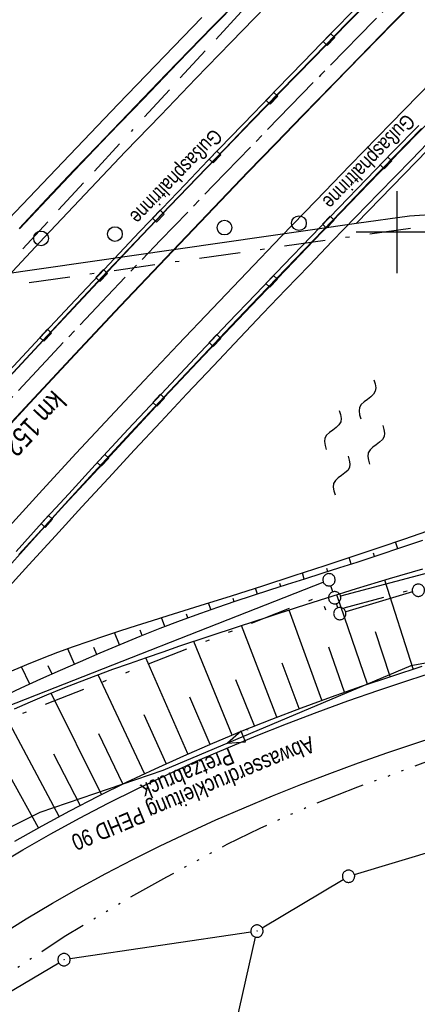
# Model space of a CAD drawing. Extents: x 510526 to 513920, y 467229 to 478797.
# Tile 193 of 256: x 511154 to 511202, y 472806 to 472926. Entities that reach past the tile are written whole.
import ezdxf
from ezdxf.enums import TextEntityAlignment as Align

# ---------------------------------------------------------------- set-up
doc = ezdxf.new("R2010")
doc.units = 0
doc.header["$LTSCALE"] = 10
doc.header["$MEASUREMENT"] = 0
for name, pattern in [('ACAD_ISO14W100', [25.5, 12, -3, 0.5, -3, 0.5, -3, 0.5, -3]), ('ACAD_ISO16W100', [73, 15, -6.5, 15, -6.5, 15, -7, 1, -7]), ('ACHSE', [5.5, 4, -0.5, 0.5, -0.5]), ('LT00', [0]), ('LT08', [0.42, 0.2, -0.1, 0.02, -0.1]), ('LT09', [0.54, 0.2, -0.1, 0.02, -0.1, 0.02, -0.1])]:
    doc.linetypes.add(name, pattern=pattern)
doc.layers.get('0').update_dxf_attribs({"linetype": 'LT00'})
for name, color, linetype in [('--WASSER_NUTZUNG', 180, 'Continuous'), ('-AX-020', 250, 'ACHSE'), ('-ST-20-5', 250, 'LT00'), ('ABWASSERLTG', 24, 'LT00'), ('ABWASSERLTG_FLIEßPF', 26, 'Continuous'), ('ABWASSERLTG_TEXT', 26, 'Continuous'), ('BAB-KABEL', 220, 'ACAD_ISO16W100'), ('DFK_AB_L', 21, 'LT00'), ('DFK_AB_P', 7, 'LT00'), ('DFK_GZPKT', 250, 'LT00'), ('DFK_KATASTER', 250, 'LT00'), ('DFK_TOPO-SYM', 252, 'LT00'), ('GEMARKUNGSGRENZE', 3, 'LT09'), ('GEMEINDEGRENZE', 3, 'LT08'), ('RINNE_TEXT', 11, 'Continuous'), ('TELEKOM', 210, 'ACAD_ISO14W100'), ('V93_AFBR_BAB', 250, 'LT00'), ('V93_BOESCH', 250, 'LT00'), ('V93_BOSCHUNG', 250, 'LT00'), ('V93_BR_KAPPE', 30, 'LT00'), ('V93_BRUECK', 30, 'LT00'), ('V93_LD_MARK', 250, 'LT00'), ('V93_RASTER', 250, 'LT00'), ('V93_RINNE', 182, 'LT00'), ('V93_SINKK', 182, 'LT00')]:
    doc.layers.add(name, color=color, linetype=linetype)
doc.styles.add('Arial', font='ARIAL.TTF')
doc.styles.add('Arial Fett', font='txt', dxfattribs={"width": 0.8})
doc.styles.add('Versorgungsltg', font='ARIAL.TTF', dxfattribs={"width": 0.8, "height": 2})

# ---------------------------------------------------------------- blocks, each defined once
blk = doc.blocks.new('SYMB7301')
at = {"color": 0, "linetype": 'ByBlock'}
for p, q in [((-0.128693, 0), (0, 0.128693)), ((0, -0.128693), (-0.128693, 0)), ((0, 0.128693), (0.128693, 0)), ((0.128693, 0), (0, -0.128693)), ((0.000059, -0.009738), (0.000059, 0.009897)), ((-0.00901, -0.004339), (-0.002225, -0.009749))]:
    blk.add_line(p, q, dxfattribs=at)
for points in [[(-0.002225, 0.009749), (-0.00901, 0.004339), (-0.00901, -0.004339)], [(0.01, 0), (0.006235, 0.007818), (-0.002225, 0.009749)], [(-0.002225, -0.009749), (0.006235, -0.007818), (0.01, 0)]]:
    blk.add_lwpolyline(points, dxfattribs=at)
blk = doc.blocks.new('SYMB7010')
at = {"color": 0, "linetype": 'ByBlock'}
for points in [[(-0.031408, 0.499213), (-0.093728, 0.49134), (-0.15457, 0.475719), (-0.212975, 0.452595), (-0.268021, 0.422333), (-0.31884, 0.385411), (-0.36463, 0.342411), (-0.40467, 0.29401), (-0.438329, 0.240973), (-0.465074, 0.184136), (-0.484486, 0.124395), (-0.496256, 0.062692), (-0.5002, 0)], [(-0.5002, 0), (-0.496256, -0.062692), (-0.484486, -0.124395), (-0.465075, -0.184136), (-0.438329, -0.240973), (-0.404671, -0.29401), (-0.36463, -0.342411), (-0.31884, -0.385411), (-0.268021, -0.422333), (-0.212975, -0.452595), (-0.154571, -0.475719), (-0.093728, -0.49134), (-0.031408, -0.499213), (0.031408, -0.499213)], [(0.5002, 0), (0.496256, 0.062692), (0.484485, 0.124395), (0.465074, 0.184136), (0.438329, 0.240973), (0.40467, 0.29401), (0.36463, 0.342411), (0.31884, 0.385411), (0.268021, 0.422333), (0.212975, 0.452595), (0.15457, 0.475719), (0.093728, 0.49134), (0.031408, 0.499213), (-0.031408, 0.499213)], [(0.031408, -0.499213), (0.093728, -0.491341), (0.15457, -0.475719), (0.212975, -0.452595), (0.268021, -0.422333), (0.31884, -0.385411), (0.36463, -0.342411), (0.404671, -0.294011), (0.438329, -0.240974), (0.465075, -0.184136), (0.484486, -0.124395), (0.496256, -0.062692), (0.500201, 0)]]:
    blk.add_lwpolyline(points, dxfattribs=at)
blk = doc.blocks.new('SYMB0003')
at = {"color": 0, "linetype": 'ByBlock'}
for p, q in [((-0.015712, 0), (0.010166, 0.012015)), ((0, -0.021257), (-0.015712, 0)), ((0.010166, 0.012015), (0, -0.021257))]:
    blk.add_line(p, q, dxfattribs=at)
for points in [[(-0.031395, 0.499013), (-0.093691, 0.491144), (-0.154509, 0.475528), (-0.21289, 0.452414), (-0.267913, 0.422164), (-0.318712, 0.385257), (-0.364484, 0.342274), (-0.404509, 0.293893), (-0.438154, 0.240877), (-0.464888, 0.184062), (-0.484292, 0.124345), (-0.496058, 0.062667), (-0.5, 0)], [(-0.5, 0), (-0.496058, -0.062667), (-0.484292, -0.124345), (-0.464888, -0.184062), (-0.438154, -0.240877), (-0.404509, -0.293893), (-0.364485, -0.342274), (-0.318712, -0.385257), (-0.267914, -0.422164), (-0.21289, -0.452414), (-0.154509, -0.475529), (-0.093691, -0.491144), (-0.031395, -0.499014), (0.031395, -0.499014)], [(0.5, 0), (0.496057, 0.062667), (0.484292, 0.124345), (0.464888, 0.184062), (0.438153, 0.240877), (0.404509, 0.293893), (0.364484, 0.342274), (0.318712, 0.385257), (0.267913, 0.422164), (0.21289, 0.452414), (0.154509, 0.475528), (0.093691, 0.491144), (0.031395, 0.499013), (-0.031395, 0.499013)], [(0.031395, -0.499014), (0.093691, -0.491144), (0.154509, -0.475529), (0.21289, -0.452414), (0.267914, -0.422164), (0.318712, -0.385257), (0.364485, -0.342274), (0.404509, -0.293893), (0.438154, -0.240877), (0.464889, -0.184062), (0.484292, -0.124345), (0.496058, -0.062667), (0.5, 0)]]:
    blk.add_lwpolyline(points, dxfattribs=at)
blk = doc.blocks.new('SYMB7250')
at = {"color": 0, "linetype": 'ByBlock'}
for points in [[(-0.25, 0.28), (-0.208333, 0.308889), (-0.166667, 0.331111), (-0.125, 0.34), (-0.083333, 0.331111), (-0.041667, 0.308889), (0, 0.28)], [(0, 0.28), (0.041667, 0.251111), (0.083333, 0.228889), (0.125, 0.22), (0.166667, 0.228889), (0.208333, 0.251111), (0.25, 0.28)], [(-0.74, 0), (-0.698333, 0.028889), (-0.656667, 0.051111), (-0.615, 0.06), (-0.573333, 0.051111), (-0.531667, 0.028889), (-0.49, 0)], [(-0.49, 0), (-0.448333, -0.028889), (-0.406667, -0.051111), (-0.365, -0.06), (-0.323333, -0.051111), (-0.281667, -0.028889), (-0.24, 0)], [(0.24, 0), (0.281667, 0.028889), (0.323333, 0.051111), (0.365, 0.06), (0.406667, 0.051111), (0.448333, 0.028889), (0.49, 0)], [(0.49, 0), (0.531667, -0.028889), (0.573333, -0.051111), (0.615, -0.06), (0.656667, -0.051111), (0.698333, -0.028889), (0.74, 0)], [(-0.25, -0.28), (-0.208333, -0.251111), (-0.166667, -0.228889), (-0.125, -0.22), (-0.083333, -0.228889), (-0.041667, -0.251111), (0, -0.28)], [(0, -0.28), (0.041667, -0.308889), (0.083333, -0.331111), (0.125, -0.34), (0.166667, -0.331111), (0.208333, -0.308889), (0.25, -0.28)]]:
    blk.add_lwpolyline(points, dxfattribs=at)
blk = doc.blocks.new('SYMB0652')
at = {"color": 0, "linetype": 'ByBlock'}
blk.add_lwpolyline([(-0.15, -0.075), (0.15, -0.075), (0.15, 0.075), (-0.15, 0.075), (-0.15, -0.075)], dxfattribs=at)
blk = doc.blocks.new('ABWASSER-FLIEßPF')
at = {"layer": 'ABWASSERLTG_FLIEßPF'}
for p, q in [((0, 0), (-0.211, 0.07)), ((-0.211, 0.07), (-0.211, -0.07)), ((-0.211, -0.07), (0, 0))]:
    blk.add_line(p, q, dxfattribs=at)

msp = doc.modelspace()

# ---------------------------------------------------------------- linework, layer by layer
at = {"layer": '-AX-020', "ltscale": 0.2, "flags": 128}
msp.add_lwpolyline([(513881.72, 478796.97), (513877.87, 478787.35), (513870.37, 478768.8), (513862.79, 478750.28), (513855.14, 478731.79), (513847.41, 478713.32), (513839.61, 478694.89), (513831.74, 478676.49), (513823.79, 478658.13), (513815.77, 478639.79), (513807.68, 478621.49), (513799.51, 478603.22), (513791.27, 478584.98), (513782.96, 478566.77), (513774.58, 478548.6), (513766.12, 478530.46), (513757.59, 478512.36), (513748.99, 478494.29), (513740.31, 478476.25), (513731.57, 478458.25), (513722.75, 478440.29), (513713.86, 478422.36), (513704.9, 478404.46), (513695.86, 478386.6), (513686.76, 478368.78), (513677.58, 478351), (513668.34, 478333.25), (513659.02, 478315.54), (513649.63, 478297.86), (513640.17, 478280.23), (513630.64, 478262.63), (513621.04, 478245.07), (513611.37, 478227.54), (513601.63, 478210.06), (513591.82, 478192.62), (513586.74, 478183.65), (513576.83, 478166.26), (513566.85, 478148.92), (513556.8, 478131.61), (513546.69, 478114.34), (513536.51, 478097.1), (513526.28, 478079.91), (513515.99, 478062.74), (513505.64, 478045.61), (513495.23, 478028.52), (513484.78, 478011.45), (513474.27, 477994.42), (513463.71, 477977.42), (513453.11, 477960.45), (513442.46, 477943.5), (513431.76, 477926.59), (513421.03, 477909.7), (513410.25, 477892.84), (513399.43, 477876), (513388.58, 477859.18), (513377.69, 477842.39), (513366.77, 477825.62), (513355.82, 477808.87), (513344.83, 477792.14), (513333.82, 477775.43), (513322.78, 477758.74), (513311.72, 477742.06), (513300.63, 477725.4), (513289.52, 477708.75), (513278.39, 477692.12), (513267.24, 477675.5), (513256.08, 477658.89), (513244.9, 477642.29), (513233.71, 477625.7), (513222.5, 477609.12), (513211.29, 477592.54), (513200.07, 477575.97), (513188.84, 477559.41), (513177.6, 477542.84), (513166.37, 477526.28), (513154.8, 477509.24), (513142.5, 477491.11), (513130.2, 477472.99), (513117.9, 477454.86), (513105.61, 477436.73), (513093.33, 477418.59), (513081.06, 477400.44), (513068.81, 477382.28), (513056.57, 477364.12), (513044.34, 477345.94), (513032.14, 477327.75), (513019.96, 477309.55), (513007.8, 477291.33), (512995.67, 477273.09), (512983.57, 477254.83), (512971.49, 477236.55), (512959.45, 477218.25), (512947.45, 477199.93), (512935.48, 477181.58), (512923.55, 477163.21), (512911.66, 477144.81), (512899.82, 477126.38), (512888.03, 477107.93), (512876.28, 477089.44), (512864.58, 477070.92), (512852.94, 477052.36), (512841.35, 477033.77), (512829.82, 477015.15), (512818.35, 476996.49), (512806.94, 476977.79), (512795.6, 476959.05), (512789.64, 476949.14), (512778.41, 476930.34), (512767.24, 476911.5), (512756.13, 476892.61), (512745.1, 476873.69), (512734.14, 476854.72), (512723.25, 476835.72), (512712.42, 476816.68), (512701.67, 476797.59), (512690.98, 476778.47), (512680.37, 476759.31), (512669.82, 476740.11), (512659.35, 476720.87), (512648.95, 476701.6), (512638.61, 476682.28), (512628.35, 476662.93), (512618.16, 476643.54), (512608.04, 476624.11), (512597.99, 476604.65), (512588.01, 476585.15), (512578.1, 476565.61), (512568.26, 476546.04), (512558.5, 476526.43), (512548.8, 476506.79), (512539.18, 476487.11), (512529.63, 476467.4), (512520.15, 476447.65), (512510.75, 476427.87), (512501.42, 476408.05), (512492.16, 476388.2), (512482.97, 476368.31), (512473.85, 476348.4), (512464.81, 476328.44), (512455.84, 476308.46), (512446.94, 476288.44), (512438.12, 476268.39), (512429.37, 476248.31), (512420.69, 476228.2), (512412.09, 476208.05), (512403.56, 476187.88), (512395.11, 476167.67), (512386.72, 476147.43), (512378.42, 476127.17), (512370.18, 476106.87), (512362.02, 476086.54), (512353.94, 476066.18), (512345.92, 476045.79), (512337.99, 476025.38), (512330.13, 476004.93), (512322.34, 475984.46), (512314.63, 475963.96), (512306.99, 475943.43), (512299.43, 475922.87), (512291.94, 475902.28), (512284.53, 475881.67), (512277.19, 475861.03), (512269.93, 475840.36), (512262.74, 475819.67), (512255.63, 475798.95), (512248.6, 475778.21), (512241.64, 475757.44), (512234.76, 475736.64), (512227.95, 475715.82), (512221.22, 475694.97), (512214.57, 475674.11), (512207.99, 475653.21), (512201.49, 475632.29), (512200.13, 475627.89), (512194.28, 475608.79), (512188.5, 475589.67), (512182.78, 475570.54), (512177.14, 475551.38), (512171.56, 475532.2), (512166.05, 475513.01), (512160.62, 475493.79), (512155.26, 475474.55), (512149.97, 475455.29), (512148.09, 475448.36), (512142.91, 475429.07), (512137.8, 475409.77), (512132.78, 475390.44), (512127.83, 475371.09), (512122.96, 475351.72), (512118.16, 475332.33), (512113.45, 475312.92), (512108.81, 475293.5), (512104.25, 475274.06), (512099.76, 475254.59), (512095.36, 475235.11), (512091.03, 475215.62), (512086.78, 475196.1), (512082.61, 475176.57), (512078.52, 475157.02), (512074.51, 475137.46), (512070.57, 475117.88), (512066.72, 475098.28), (512063.24, 475080.25), (512059.53, 475060.62), (512055.9, 475040.98), (512052.34, 475021.33), (512048.86, 475001.67), (512045.44, 474981.99), (512042.08, 474962.3), (512038.79, 474942.6), (512035.56, 474922.89), (512032.39, 474903.18), (512029.27, 474883.45), (512026.2, 474863.71), (512023.18, 474843.97), (512020.21, 474824.22), (512017.28, 474804.47), (512014.39, 474784.7), (512011.54, 474764.94), (512008.73, 474745.16), (512005.95, 474725.39), (512003.2, 474705.61), (512000.47, 474685.82), (511997.78, 474666.03), (511995.1, 474646.24), (511992.44, 474626.45), (511989.8, 474606.65), (511987.17, 474586.85), (511984.55, 474567.05), (511981.94, 474547.25), (511979.34, 474527.45), (511976.74, 474507.69), (511975.13, 474495.38), (511973.48, 474482.82), (511971.82, 474470.25), (511970.17, 474457.69), (511968.51, 474445.13), (511966.84, 474432.57), (511965.15, 474420.02), (511963.46, 474407.46), (511961.75, 474394.91), (511960.03, 474382.35), (511958.28, 474369.81), (511956.52, 474357.26), (511954.73, 474344.72), (511952.92, 474332.18), (511951.08, 474319.64), (511949.21, 474307.11), (511947.31, 474294.58), (511945.38, 474282.06), (511943.41, 474269.55), (511941.4, 474257.04), (511939.35, 474244.53), (511937.27, 474232.04), (511935.14, 474219.55), (511932.96, 474207.07), (511930.74, 474194.59), (511928.46, 474182.13), (511926.14, 474169.68), (511923.76, 474157.23), (511921.32, 474144.8), (511918.83, 474132.38), (511916.28, 474119.97), (511913.66, 474107.57), (511910.98, 474095.19), (511908.24, 474082.82), (511905.43, 474070.46), (511902.54, 474058.13), (511899.59, 474045.81), (511896.56, 474033.5), (511893.47, 474021.26), (511890.29, 474009), (511887.03, 473996.75), (511883.7, 473984.53), (511880.29, 473972.33), (511876.8, 473960.15), (511873.23, 473947.99), (511869.59, 473935.86), (511865.87, 473923.74), (511862.08, 473911.66), (511858.21, 473899.59), (511854.26, 473887.55), (511850.24, 473875.54), (511846.14, 473863.55), (511841.96, 473851.59), (511837.71, 473839.65), (511833.39, 473827.75), (511828.99, 473815.86), (511824.51, 473804.01), (511819.96, 473792.19), (511815.33, 473780.39), (511810.64, 473768.63), (511805.86, 473756.89), (511801.02, 473745.18), (511796.09, 473733.51), (511791.1, 473721.87), (511786.03, 473710.25), (511780.89, 473698.68), (511775.67, 473687.13), (511770.39, 473675.61), (511765.03, 473664.13), (511759.6, 473652.69), (511754.09, 473641.28), (511748.51, 473629.9), (511742.87, 473618.56), (511737.15, 473607.25), (511731.36, 473595.99), (511725.49, 473584.75), (511719.56, 473573.56), (511713.56, 473562.4), (511707.48, 473551.28), (511701.34, 473540.2), (511695.13, 473529.16), (511688.84, 473518.16), (511682.49, 473507.2), (511676.07, 473496.28), (511669.58, 473485.39), (511663.02, 473474.55), (511656.39, 473463.76), (511649.7, 473453), (511642.94, 473442.29), (511636.1, 473431.62), (511629.21, 473420.99), (511622.24, 473410.41), (511615.21, 473399.87), (511608.11, 473389.37), (511600.95, 473378.92), (511593.72, 473368.52), (511586.42, 473358.16), (511579.06, 473347.85), (511571.64, 473337.58), (511564.15, 473327.36), (511556.59, 473317.19), (511548.97, 473307.07), (511541.29, 473297), (511533.54, 473286.97), (511525.74, 473276.99), (511517.86, 473267.07), (511509.93, 473257.19), (511501.93, 473247.36), (511493.87, 473237.58), (511485.75, 473227.86), (511477.57, 473218.19), (511475.55, 473215.81), (511467.29, 473206.2), (511458.98, 473196.64), (511450.61, 473187.13), (511442.18, 473177.67), (511433.71, 473168.25), (511425.19, 473158.87), (511416.62, 473149.54), (511408.01, 473140.24), (511399.37, 473130.98), (511390.68, 473121.76), (511381.96, 473112.57), (511373.2, 473103.41), (511364.42, 473094.28), (511355.61, 473085.17), (511346.77, 473076.1), (511337.91, 473067.04), (511329.03, 473058), (511320.13, 473048.99), (511311.22, 473039.98), (511302.29, 473031), (511293.34, 473022.02), (511284.39, 473013.05), (511275.44, 473004.09), (511266.47, 472995.14), (511255.91, 472984.59), (511236.79, 472965.5), (511230.18, 472958.9), (511223.57, 472952.29), (511216.96, 472945.68), (511210.37, 472939.06), (511203.78, 472932.43), (511197.22, 472925.79), (511190.66, 472919.13), (511184.13, 472912.44), (511177.62, 472905.74), (511171.14, 472899.01), (511164.68, 472892.25), (511158.26, 472885.46), (511151.88, 472878.64), (511145.53, 472871.79), (511139.22, 472864.89), (511132.96, 472857.96), (511126.75, 472850.98), (511120.58, 472843.95), (511114.48, 472836.88), (511109.32, 472830.82), (511103.32, 472823.65), (511097.39, 472816.44), (511091.51, 472809.17), (511085.7, 472801.85), (511079.95, 472794.49), (511074.26, 472787.07), (511068.64, 472779.61), (511063.08, 472772.1), (511057.59, 472764.54), (511052.16, 472756.93), (511046.8, 472749.28), (511041.5, 472741.58), (511036.27, 472733.84), (511031.1, 472726.05), (511026.01, 472718.22), (511020.98, 472710.35), (511016.01, 472702.43), (511011.12, 472694.47), (511006.29, 472686.47), (511001.53, 472678.43), (510996.84, 472670.35), (510992.22, 472662.22), (510987.67, 472654.06), (510983.19, 472645.86), (510978.78, 472637.62), (510974.44, 472629.35), (510970.17, 472621.04), (510965.98, 472612.69), (510961.85, 472604.3), (510957.8, 472595.88), (510953.82, 472587.43), (510949.91, 472578.94), (510946.07, 472570.42), (510942.31, 472561.87), (510938.62, 472553.28), (510935.01, 472544.67), (510931.46, 472536.02), (510928, 472527.34), (510924.6, 472518.64), (510921.29, 472509.9), (510918.04, 472501.14), (510914.87, 472492.35), (510911.78, 472483.53), (510908.76, 472474.69), (510905.82, 472465.82), (510902.96, 472456.92), (510900.17, 472448), (510897.45, 472439.06), (510894.82, 472430.1), (510892.26, 472421.11), (510889.78, 472412.1), (510887.37, 472403.07), (510885.04, 472394.02), (510882.79, 472384.95), (510880.62, 472375.87), (510878.53, 472366.76), (510876.51, 472357.64), (510874.57, 472348.49), (510872.71, 472339.34), (510870.93, 472330.16), (510869.23, 472320.98), (510867.6, 472311.77), (510866.06, 472302.56), (510864.59, 472293.33), (510863.2, 472284.09), (510861.89, 472274.84), (510860.67, 472265.57), (510859.52, 472256.3), (510858.45, 472247.02), (510857.45, 472237.73), (510856.54, 472228.43), (510855.71, 472219.12), (510854.96, 472209.81), (510854.29, 472200.49), (510853.7, 472191.16), (510853.18, 472181.83), (510852.75, 472172.5), (510852.4, 472163.16), (510852.13, 472153.82), (510851.93, 472144.48), (510851.82, 472135.13), (510851.79, 472125.79), (510851.84, 472116.44), (510851.96, 472107.1), (510852.01, 472104.71), (510852.24, 472095.37), (510852.54, 472086.03), (510852.93, 472076.69), (510853.39, 472067.36), (510853.92, 472058.03), (510854.53, 472048.71), (510855.21, 472039.39), (510855.96, 472030.07), (510856.78, 472020.77), (510857.67, 472011.46), (510858.63, 472002.17), (510859.65, 471992.88), (510860.73, 471983.6), (510861.88, 471974.33), (510863.09, 471965.06), (510864.36, 471955.8), (510865.69, 471946.55), (510867.08, 471937.31), (510868.53, 471928.08), (510870.02, 471918.86), (510871.58, 471909.64), (510873.18, 471900.44), (510874.84, 471891.24), (510876.54, 471882.05), (510878.3, 471872.88), (510880.1, 471863.71), (510881.95, 471854.55), (510883.84, 471845.4), (510885.78, 471836.26), (510887.76, 471827.12), (510889.78, 471818), (510891.83, 471808.88), (510893.93, 471799.78), (510896.06, 471790.68), (510898.23, 471781.59), (510900.44, 471772.51), (510902.67, 471763.44), (510904.94, 471754.37), (510907.24, 471745.32), (510909.57, 471736.27), (510911.93, 471727.22), (510914.31, 471718.19), (510916.72, 471709.16), (510919.15, 471700.14), (510921.61, 471691.12), (510924.09, 471682.11), (510926.59, 471673.11), (510929.1, 471664.11), (510931.64, 471655.12), (510934.19, 471646.13), (510936.76, 471637.14), (510939.34, 471628.16), (510941.94, 471619.19), (510944.55, 471610.22), (510947.17, 471601.25), (510949.8, 471592.28), (510952.43, 471583.31), (510955.08, 471574.35), (510957.73, 471565.39), (510960.38, 471556.43), (510963.04, 471547.47), (510967.7, 471531.77), (510970.25, 471523.2), (510975.26, 471506.32), (510980.27, 471489.44), (510985.27, 471472.57), (510990.27, 471455.68), (510995.25, 471438.8), (511000.21, 471421.91), (511005.16, 471405.01), (511010.09, 471388.11), (511014.99, 471371.2), (511019.86, 471354.28), (511024.7, 471337.36), (511029.51, 471320.42), (511034.28, 471303.47), (511039.01, 471286.52), (511043.7, 471269.55), (511048.34, 471252.56), (511052.93, 471235.57), (511057.46, 471218.56), (511061.95, 471201.53), (511066.37, 471184.49), (511070.73, 471167.43), (511075.02, 471150.36), (511079.24, 471133.27), (511083.39, 471116.16), (511086.57, 471102.84), (511090.59, 471085.7), (511094.53, 471068.54), (511098.39, 471051.37), (511102.17, 471034.17), (511105.87, 471016.96), (511109.5, 470999.73), (511113.05, 470982.49), (511116.52, 470965.23), (511119.91, 470947.95), (511123.22, 470930.66), (511126.45, 470913.36), (511129.61, 470896.04), (511132.69, 470878.7), (511135.68, 470861.35), (511138.6, 470843.99), (511141.44, 470826.62), (511144.2, 470809.23), (511146.88, 470791.83), (511149.49, 470774.42), (511152.01, 470757), (511154.45, 470739.56), (511156.82, 470722.12), (511159.1, 470704.66), (511161.31, 470687.19), (511163.44, 470669.72), (511165.49, 470652.23), (511165.64, 470650.9), (511167.87, 470631.02), (511170.03, 470611.14), (511172.1, 470591.25), (511174.1, 470571.35), (511176.01, 470551.44), (511177.85, 470531.52), (511179.53, 470512.55), (511180.88, 470496.34), (511182.16, 470480.14), (511183.36, 470463.92), (511184.48, 470447.7), (511185.52, 470431.48), (511186.48, 470415.25), (511187.36, 470399.01), (511188.16, 470382.77), (511188.88, 470366.53), (511189.52, 470350.29), (511190.08, 470334.04), (511190.56, 470317.79), (511190.96, 470301.53), (511191.28, 470285.28), (511191.52, 470269.02), (511191.68, 470252.76), (511191.76, 470236.51), (511191.77, 470220.25), (511191.69, 470203.99), (511191.53, 470187.73), (511191.29, 470171.47), (511191.24, 470169.01), (511190.91, 470152.75), (511190.5, 470136.5), (511190.02, 470120.25), (511189.47, 470104), (511188.85, 470087.75), (511188.17, 470071.51), (511187.43, 470055.27), (511186.63, 470039.03), (511185.78, 470022.79), (511184.88, 470006.56), (511183.93, 469990.33), (511182.94, 469974.1), (511181.91, 469957.87), (511180.85, 469941.65), (511179.74, 469925.43), (511178.61, 469909.21), (511177.46, 469892.99), (511176.28, 469876.78), (511175.08, 469860.56), (511173.86, 469844.35), (511172.63, 469828.14), (511171.39, 469811.93), (511170.14, 469795.72), (511168.85, 469778.99), (511030.96, 467993.35), (511029.42, 467973.41), (511027.88, 467953.47), (511026.35, 467933.52), (511024.83, 467913.58), (511023.32, 467893.64), (511021.83, 467873.7), (511020.35, 467853.75), (511018.9, 467833.8), (511017.47, 467813.85), (511016.06, 467793.9), (511014.69, 467773.95), (511013.35, 467754), (511012.05, 467734.04), (511010.78, 467714.08), (511009.56, 467694.12), (511008.38, 467674.15), (511007.25, 467654.18), (511006.18, 467634.21), (511005.15, 467614.24), (511004.19, 467594.26), (511003.28, 467574.28), (511002.44, 467554.3), (511001.67, 467534.31), (511000.96, 467514.33), (511000.33, 467494.34), (510999.77, 467474.34), (510999.56, 467465.71), (510999.11, 467445.71), (510998.75, 467425.72), (510998.46, 467405.72), (510998.26, 467385.72), (510998.14, 467365.72), (510998.09, 467345.72), (510998.13, 467325.72), (510998.24, 467305.72), (510998.44, 467285.72), (510998.71, 467265.72), (510999.07, 467245.73), (510999.43, 467229.16)], dxfattribs=at)
at = {"layer": 'ABWASSERLTG', "flags": 128}
msp.add_lwpolyline([(511211.63, 472848.92), (511201.68, 472847.15), (511171.44, 472834.36), (511156.41, 472829.24), (511134.61, 472818.4), (511114.22, 472797.29), (511073.5, 472747.41), (511072.75, 472746.5), (511069.58, 472746.42), (511033.03, 472772.56), (511029.88, 472773.17), (511029.03, 472772.32), (510975.32, 472692.6), (510925.14, 472605.88), (510924.12, 472605.31), (510923.06, 472604.18), (510922.93, 472602.91), (510917.21, 472597.75), (510912.1, 472592.47), (510903.15, 472583.62), (510889.47, 472570.73), (510877.72, 472561.7), (510864.31, 472552.3), (510862.65, 472551.25), (510847.92, 472541.66), (510836.97, 472533.63), (510819.05, 472521.36), (510808.87, 472512.39), (510795.55, 472495.78), (510794.32, 472493.59), (510788.01, 472478.94), (510784.6, 472467.27), (510781.17, 472453.7), (510778.48, 472440.6), (510776.55, 472430.24), (510771.92, 472413.92), (510768.24, 472406.87), (510762.34, 472400.11), (510756.53, 472393.38), (510754.84, 472392.8), (510752.02, 472392.02), (510749.54, 472391.72), (510747.02, 472391.98), (510737.6, 472394.61), (510715.13, 472399.66), (510711.37, 472394.19), (510698.45, 472379.09)], dxfattribs=at)
at = {"layer": 'BAB-KABEL', "ltscale": 0.03, "flags": 128}
msp.add_lwpolyline([(513339.84, 477816.32), (513312.27, 477774.65), (513284.67, 477733), (513252.5, 477694.41), (513223.88, 477653.5), (513195.8, 477612.12), (513167.63, 477570.87), (513139.88, 477529.3), (513111.79, 477487.92), (513083.81, 477446.45), (513055.84, 477404.98), (513022.49, 477355.03), (513000.51, 477321.52), (512973.12, 477279.62), (512945.42, 477237.87), (512917.58, 477196.22), (512879.16, 477137.5), (512858.34, 477103.22), (512837.39, 477068.95), (512811.45, 477026.06), (512784.2, 476983.9), (512756.65, 476941.56), (512731.12, 476898.63), (512706.39, 476854.96), (512681.95, 476811.1), (512658.87, 476770.39), (512633.74, 476723.05), (512609.82, 476678.97), (512586.03, 476634.72), (512574.46, 476609.04), (512565.77, 476584.24), (512545.21, 476542.92), (512523.45, 476497.74), (512501.77, 476452.47), (512480.25, 476407.17), (512458.85, 476361.79), (512438.56, 476315.94), (512418.18, 476270.12), (512378.72, 476177.83), (512359.89, 476131.36), (512341.35, 476084.78), (512322.58, 476038.31), (512304.82, 475991.34), (512287.68, 475944.24), (512270.28, 475897.17), (512254.12, 475849.7), (512237.77, 475802.28), (512221.53, 475754.82), (512205.86, 475707.19), (512190.78, 475659.38), (512175.78, 475611.52), (512161.52, 475563.42), (512145.69, 475515.8), (512137.73, 475496.07), (512130.63, 475467.92), (512119.03, 475418.91), (512105.58, 475370.55), (512100.73, 475351.1), (512084.18, 475320.51), (512082.62, 475318.67), (512071.99, 475296.24), (512062.06, 475264.37), (512059.32, 475232.9), (512061.87, 475193.18), (512054.82, 475143.1), (512045.69, 475099.99), (512036.29, 475050.9), (512027.27, 475001.72), (512018.22, 474952.55), (512008.9, 474903.42), (512000.14, 474854.23), (511992.36, 474804.85), (511985.27, 474755.37), (511977.39, 474700.85), (511969.41, 474646.42), (511966.53, 474615.2), (511972.8, 474604.79), (511970.05, 474596.16), (511959.57, 474586.37), (511941.91, 474517.48), (511936.85, 474477.77), (511926.66, 474399.73), (511919.97, 474355.38), (511910.09, 474296.61), (511899.45, 474238.13), (511883.78, 474152.68), (511870.29, 474094), (511857.13, 474053.88), (511852.78, 474012.45), (511853.17, 473966.86), (511852.49, 473957.15), (511851.31, 473949.66), (511841.69, 473942.06), (511825.82, 473895.23), (511826.65, 473894.12), (511810.9, 473851.95), (511793.57, 473805.03), (511775.28, 473758.36), (511755.12, 473712.47), (511734.05, 473667.01), (511712.23, 473621.97), (511689.5, 473577.27), (511665.16, 473533.5), (511639.85, 473490.24), (511612.91, 473448.14), (511601.59, 473431.81), (511558.05, 473366.07), (511514.89, 473306.01), (511484.06, 473267.45), (511450.63, 473224.7), (511393.07, 473164.53), (511363.02, 473132.87), (511308.52, 473076.45), (511275.57, 473040.36), (511243.01, 473009.33), (511235.22, 472986.05), (511231.03, 472981.06), (511075.99, 472813.11), (511070.24, 472807.3), (511057.8, 472797.51), (511038.03, 472769.96), (511010.69, 472730.53), (510983.88, 472687.19), (510959.58, 472643.76), (510934.3, 472604.33), (510904.8, 472574.33), (510913.91, 472558.29), (510911.7, 472550.67), (510911.23, 472549.24), (510895.97, 472514.71), (510882.66, 472477.92), (510872.4, 472460.75), (510857.5, 472432.35), (510836.1, 472381.12), (510836.28, 472368.89), (510832.94, 472355.97), (510830.18, 472332.03), (510848.22, 472325.54), (510838.51, 472271.42), (510831.97, 472215.43), (510830.7, 472169.39), (510828.83, 472118.66), (510829.08, 472067.62), (510833.95, 472011.74), (510842.44, 471951.44), (510849.98, 471906.34), (510856.18, 471866.27), (510867.23, 471812.82), (510879.85, 471762.88), (510891.51, 471713.81), (510903.79, 471665.07), (510916.06, 471616.28), (510929.64, 471568.08), (510950.96, 471501.37), (510971.61, 471429.82), (510974.35, 471422.76), (510989.55, 471366.87), (511004.5, 471314.2), (511016.36, 471270.84), (511026.28, 471232.42), (511039.24, 471184.15), (511056.6, 471116.88), (511065.91, 471078.27), (511077.6, 471030.01), (511089.22, 470981.62), (511098.91, 470932.89), (511107.16, 470884.03), (511116.15, 470835.04), (511125.08, 470786.06), (511133.15, 470736.97), (511137.3, 470706.32), (511129.89, 470689.71), (511129.54, 470684.61), (511132.44, 470671.58), (511143.11, 470670.95), (511145.78, 470638.26), (511151.08, 470588.89), (511155.98, 470539.42), (511159.51, 470489.78), (511162.63, 470440.14), (511165.94, 470390.62), (511167.84, 470340.94), (511167.81, 470291.24), (511167.77, 470272.42), (511169.19, 470243.96), (511168.97, 470223.34), (511163.73, 470203.87), (511151.46, 470170.12), (511152.4, 470145.76), (511161.63, 470107.32), (511162.26, 470078.65), (511157.08, 470021.39), (511153.97, 469975.78), (511150.23, 469924.11), (511146.61, 469878.37), (511141.04, 469826.73), (511133.85, 469745.04), (511131.82, 469700.02), (511128.93, 469655.17), (511125.19, 469595.29), (511130.66, 469554.69), (511130.4, 469544.67), (511121.69, 469477.4)], dxfattribs=at)
at = {"layer": 'DFK_AB_L'}
for p, q in [((511182.17, 472814.68), (511160.1, 472811.42)), ((511180.38, 472803.58), (511182.74, 472814.06)), ((511144.84, 472802.71), (511158.71, 472810.93))]:
    msp.add_line(p, q, dxfattribs=at)
at = {"layer": 'DFK_KATASTER'}
for p, q in [((511261.03, 472968.98), (511195.05, 472901.08)), ((511201.51, 472902), (511223.52, 472903.52)), ((511195.05, 472901.08), (511201.51, 472902)), ((511145.94, 472894.06), (511195.05, 472901.08)), ((511207.22, 472859.36), (511193.12, 472855.62)), ((511140.62, 472837.56), (511191, 472857.35)), ((511192.16, 472856.15), (511191.93, 472856.9)), ((511201.89, 472856.14), (511193.74, 472853.71)), ((511192.79, 472854.21), (511192.62, 472854.72)), ((511194.81, 472821.7), (511236.16, 472834.13)), ((511183.55, 472815.18), (511193.45, 472821.09))]:
    msp.add_line(p, q, dxfattribs=at)
at = {"layer": 'GEMARKUNGSGRENZE', "ltscale": 2.5, "flags": 128}
msp.add_lwpolyline([(511338.82, 472915.91), (511340.72, 472885.88), (511337.39, 472885.57), (511309.65, 472881.53), (511259.85, 472877.77), (511252.99, 472872.45), (511243.28, 472879.23), (511234.25, 472878.22), (511233.26, 472867.44), (511216.03, 472862.71), (511207.8, 472857.96), (511191.39, 472853.61), (511190.75, 472855.64), (511140.81, 472836.03), (511125.01, 472817.8), (511083.65, 472766.59), (511031.93, 472691.27), (510996.41, 472627.33), (510946.88, 472521.12), (510931.14, 472471.16), (510904.27, 472356.96), (510903.97, 472355.51), (510901.21, 472342.3), (510941.59, 472335.04), (510971, 472327.67), (510993.45, 472322.39), (511002.82, 472295.22), (510981.46, 472288.09), (510979.08, 472252.27), (510975.29, 472194.98), (510973.33, 472186.4), (510968.72, 472165.9), (510952.99, 472136.27), (510921.26, 472097.63), (510905.04, 472075.84), (510893.26, 472050.56), (510892, 472047.86), (510887.62, 472022.35), (510889.46, 471975.29), (510899.31, 471911.87), (510912.91, 471849.01), (510930.53, 471767.72), (510947.5, 471695.56), (510972.15, 471610.02), (510987.56, 471561.13), (510988.88, 471556.96), (510998.36, 471526.88), (511023.64, 471445.76), (511025.92, 471438.31), (511028.87, 471429.14), (511055.24, 471334.96), (511075.56, 471262.69), (511076.64, 471258.87), (511081.08, 471243.06), (511102.94, 471153.98), (511126.45, 471060.17), (511143.98, 470974.85), (511146.57, 470959.09), (511159.17, 470882.63), (511171.61, 470798.75), (511182.45, 470711.37), (511193.01, 470699.76), (511193.73, 470690.19), (511187.83, 470675.55), (511194.98, 470614.95), (511207.15, 470475.09), (511207.63, 470473.85), (511218.63, 470446.19), (511282.7, 470462.39), (511261.68, 470406.38), (511258.84, 470397.92), (511238.14, 470342.75), (511229.34, 470301.99), (511223.45, 470293.89), (511221.46, 470291.06), (511213.87, 470286.72), (511168.7, 470265.71), (511166.27, 470263.99)], dxfattribs=at)
at = {"layer": 'GEMEINDEGRENZE', "ltscale": 2.5, "flags": 128}
msp.add_lwpolyline([(510968.13, 472866.25), (511146.16, 472892.58), (511195.26, 472899.6), (511201.67, 472900.51), (511223.68, 472902.03), (511269.48, 472908.97), (511289.9, 472910.51), (511314.46, 472912.24), (511337.44, 472915.73), (511366.74, 472919.53), (511385.9, 472920.01), (511396.54, 472920.5), (511404.3, 472920.82), (511416.88, 472919.24), (511439.58, 472918.51), (511454.17, 472918.53), (511469.46, 472920.19), (511484.24, 472923.32), (511498.64, 472926.6), (511502.07, 472930.73), (511502, 472934.73), (511515.97, 472942.94), (511577.38, 472939.7), (511692.08, 472925.54)], dxfattribs=at)
at = {"layer": 'TELEKOM', "ltscale": 0.05, "flags": 128}
msp.add_lwpolyline([(510962.47, 472350.13), (510965.72, 472353.73), (510968.65, 472357.09), (510966.89, 472358.76), (510964.96, 472360.79), (510963.38, 472362.62), (510961.16, 472365.44), (510958.36, 472369.71), (510956.81, 472372.66), (510955.4, 472376.3), (510954.46, 472378.6), (510953.27, 472382.49), (510952.4, 472386.28), (510951.56, 472391.28), (510951.37, 472393.02), (510951.21, 472394.82), (510951.11, 472397.93), (510950.76, 472402.94), (510950.34, 472407.88), (510949.95, 472413.34), (510950.59, 472414.01), (510952.27, 472415.52), (510953.52, 472416.87), (510953.3, 472423.32), (510953.18, 472428.17), (510953.1, 472431.49), (510952.99, 472436.04), (510952.87, 472440.34), (510952.59, 472443.98), (510952.19, 472450.05), (510952.15, 472464.55), (510952.43, 472470.43), (510952.59, 472472.37), (510952.87, 472474.9), (510953.02, 472476.41), (510953.86, 472481.93), (510954.42, 472485.53), (510955.01, 472488.81), (510955.68, 472492.27), (510957.11, 472499.08), (510957.74, 472502.15), (510958.66, 472505.51), (510959.93, 472510.35), (510961.11, 472514.23), (510962.54, 472519.22), (510964.13, 472525.05), (510968.69, 472538.33), (510971.78, 472546.75), (510974.27, 472553.08), (510975.98, 472557.89), (510979.47, 472566.12), (510985.49, 472580.31), (510988.11, 472585.54), (510992.34, 472593.39), (511000.33, 472608.22), (511008.93, 472623.49), (511012.76, 472630.15), (511016.98, 472637.21), (511020.44, 472643.2), (511022.02, 472646.24), (511024.13, 472651.25), (511028.1, 472659.23), (511033.92, 472668.24), (511039.2, 472676.62), (511044.42, 472684.4), (511051.03, 472694.02), (511057.11, 472702.99), (511061.74, 472709.89), (511067.22, 472717.54), (511072.83, 472725.19), (511085.34, 472741.25), (511094.09, 472752.55), (511098.91, 472758.53), (511103.08, 472764), (511107.62, 472769.18), (511110.41, 472772.2), (511113.88, 472775.81), (511119.8, 472781.77), (511125.36, 472787.69), (511130.24, 472792.72), (511134.54, 472796.27), (511139.79, 472800.63), (511143.29, 472803.18), (511146.47, 472805.77), (511153.21, 472810.06), (511159.36, 472814.12), (511167.37, 472818.88), (511171.89, 472821.4), (511179.29, 472825.39), (511183.3, 472827.35), (511189.59, 472830.16), (511195.22, 472832.38), (511199.37, 472833.86), (511204.62, 472835.85), (511210.47, 472837.7), (511222.28, 472841.17), (511251.5, 472848.85), (511287.82, 472856.06), (511307.78, 472859.88), (511326.59, 472862.48), (511361.46, 472866.27), (511382.41, 472867.94)], dxfattribs=at)
at = {"layer": 'V93_AFBR_BAB'}
for points in [[(511151.96, 472875.64), (511155.21, 472879.15), (511160.73, 472885.08), (511166.27, 472890.97), (511171.84, 472896.85), (511175.17, 472900.34), (511178.5, 472903.83), (511181.85, 472907.3), (511185.2, 472910.77), (511188.56, 472914.24), (511194.02, 472919.85), (511199.49, 472925.45), (511204.98, 472931.04)], [(511153.91, 472900.41), (511157.27, 472903.96), (511160.64, 472907.5), (511164.84, 472911.89), (511169.05, 472916.27), (511173.27, 472920.64), (511177.5, 472925), (511180.78, 472928.37)], [(511150.93, 472822.68), (511154.33, 472824.71), (511157.77, 472826.66), (511161.24, 472828.55), (511164.75, 472830.38), (511168.3, 472832.14), (511171.89, 472833.85), (511175.5, 472835.49), (511179.15, 472837.07), (511182.82, 472838.6), (511186.52, 472840.07), (511190.25, 472841.49), (511194, 472842.86), (511197.77, 472844.17), (511201.56, 472845.44), (511205.37, 472846.66)], [(511138.81, 472805.36), (511141.19, 472807.15), (511143.59, 472808.89), (511146.01, 472810.6), (511148.47, 472812.27), (511151.58, 472814.31), (511154.74, 472816.28), (511157.94, 472818.18), (511161.18, 472820.03), (511164.46, 472821.81), (511167.77, 472823.53), (511171.11, 472825.19), (511174.49, 472826.79), (511177.89, 472828.34), (511181.33, 472829.84), (511184.79, 472831.28), (511188.28, 472832.67), (511191.79, 472834.01), (511195.32, 472835.31), (511198.87, 472836.55), (511202.44, 472837.76), (511206.03, 472838.92)]]:
    msp.add_lwpolyline(points, dxfattribs=at)
at = {"layer": 'V93_BOESCH'}
for points in [[(511152.98, 472846.52), (511154.84, 472847.3), (511156.72, 472848.06), (511158.61, 472848.78), (511160.52, 472849.48), (511162.43, 472850.15), (511164.35, 472850.8), (511166.28, 472851.44), (511168.21, 472852.06), (511170.15, 472852.67), (511172.09, 472853.28), (511174.03, 472853.88), (511175.97, 472854.49), (511179.8, 472855.68), (511183.62, 472856.9), (511187.43, 472858.13), (511191.23, 472859.37), (511195.03, 472860.63), (511197.94, 472861.61), (511200.85, 472862.59), (511203.75, 472863.58)], [(511203.11, 472862.4), (511200.44, 472861.5), (511197.77, 472860.61), (511195.1, 472859.74), (511192.97, 472859.06), (511190.84, 472858.38), (511188.71, 472857.71), (511186.58, 472857.04), (511184.46, 472856.36), (511182.34, 472855.67), (511180.22, 472854.97), (511178.11, 472854.26), (511176.01, 472853.52), (511173.53, 472852.61), (511171.07, 472851.68), (511168.61, 472850.71), (511166.17, 472849.71), (511163.74, 472848.69), (511161.32, 472847.64), (511158.9, 472846.58), (511156.49, 472845.49), (511154.09, 472844.39), (511151.7, 472843.28)], [(511203.12, 472858.93), (511199.05, 472857.73), (511195, 472856.5), (511191.4, 472855.38), (511187.81, 472854.24), (511184.22, 472853.08), (511180.63, 472851.9), (511177.05, 472850.71), (511173.47, 472849.51), (511171.42, 472848.81), (511169.37, 472848.11), (511167.33, 472847.39), (511165.29, 472846.67), (511163.25, 472845.92), (511161.23, 472845.16), (511159.22, 472844.37), (511157.22, 472843.56), (511155.23, 472842.71), (511153.26, 472841.83)], [(511153.34, 472825.75), (511156.69, 472827.64), (511160.09, 472829.47), (511163.51, 472831.23), (511166.98, 472832.94), (511170.47, 472834.59), (511173.99, 472836.18), (511177.54, 472837.72), (511181.12, 472839.2), (511184.72, 472840.64), (511188.35, 472842.02), (511192, 472843.36), (511195.66, 472844.65), (511199.35, 472845.89), (511203.06, 472847.09)]]:
    msp.add_lwpolyline(points, dxfattribs=at)
at = {"layer": 'V93_BOSCHUNG'}
for p, q in [((511200.12, 472861.39), (511199.83, 472862.25)), ((511197.27, 472860.45), (511197.13, 472860.87)), ((511194.42, 472859.52), (511194.15, 472860.34)), ((511188.69, 472857.71), (511188.45, 472858.46)), ((511191.55, 472858.61), (511191.43, 472859)), ((511185.83, 472856.8), (511185.72, 472857.17)), ((511201.98, 472846.75), (511198.51, 472857.56)), ((511182.98, 472855.88), (511182.74, 472856.62)), ((511196.38, 472844.89), (511192.67, 472855.78)), ((511177.3, 472853.98), (511177.01, 472854.81)), ((511180.13, 472854.95), (511180.01, 472855.33)), ((511174.49, 472852.97), (511174.31, 472853.44)), ((511190.83, 472842.94), (511186.84, 472853.93)), ((511171.68, 472851.91), (511171.26, 472853.02)), ((511185.34, 472840.88), (511181.01, 472852.03)), ((511166.12, 472849.69), (511165.51, 472851.19)), ((511168.9, 472850.82), (511168.64, 472851.47)), ((511199.18, 472845.83), (511197.38, 472851.26)), ((511179.88, 472838.7), (511175.19, 472850.09)), ((511160.63, 472847.34), (511159.81, 472849.22)), ((511163.37, 472848.53), (511163.01, 472849.38)), ((511193.6, 472843.93), (511191.68, 472849.39)), ((511157.9, 472846.13), (511157.44, 472847.14)), ((511174.49, 472836.4), (511169.36, 472848.1)), ((511188.08, 472841.92), (511186, 472847.45)), ((511155.18, 472844.89), (511154.18, 472847.03)), ((511169.18, 472833.99), (511163.54, 472846.03)), ((511182.6, 472839.8), (511180.35, 472845.43)), ((511163.93, 472831.44), (511157.78, 472843.79)), ((511177.18, 472837.56), (511174.73, 472843.33)), ((511158.79, 472828.78), (511152.08, 472841.29)), ((511171.83, 472835.21), (511169.14, 472841.15)), ((511166.54, 472832.73), (511163.6, 472838.83)), ((511161.35, 472830.13), (511158.13, 472836.35)), ((511156.25, 472827.39), (511152.77, 472833.66))]:
    msp.add_line(p, q, dxfattribs=at)
at = {"layer": 'V93_BR_KAPPE'}
for points in [[(511151.91, 472875.68), (511155.15, 472879.19), (511160.67, 472885.11), (511166.22, 472891.01), (511171.79, 472896.89), (511175.12, 472900.38), (511178.46, 472903.87), (511181.81, 472907.34), (511185.16, 472910.81), (511188.52, 472914.28), (511193.98, 472919.89), (511199.46, 472925.5), (511204.95, 472931.09)], [(511198.03, 472929.63), (511193.93, 472925.46), (511189.83, 472921.27), (511185.75, 472917.08), (511182.37, 472913.61), (511179, 472910.14), (511175.64, 472906.65), (511172.28, 472903.16), (511168.94, 472899.66), (511164.71, 472895.2), (511160.5, 472890.73), (511156.3, 472886.24), (511152.12, 472881.74)], [(511180.77, 472928.45), (511177.5, 472925.08), (511174.67, 472922.17), (511171.84, 472919.25), (511169.02, 472916.33), (511166.2, 472913.41), (511163.39, 472910.48), (511160.58, 472907.54), (511157.22, 472904.01), (511153.87, 472900.46)], [(511152.61, 472901.61), (511155.91, 472905.08), (511159.21, 472908.54), (511162.59, 472912.08), (511165.98, 472915.61), (511169.38, 472919.13), (511172.78, 472922.65), (511176.18, 472926.17)], [(511151.48, 472858.02), (511155.47, 472862.41), (511159.48, 472866.79), (511163.51, 472871.15), (511167.55, 472875.5), (511171.6, 472879.83), (511175.67, 472884.15), (511179.76, 472888.46), (511183.1, 472891.97), (511186.46, 472895.47), (511189.82, 472898.96), (511193.19, 472902.45), (511196.56, 472905.94), (511200.58, 472910.07), (511204.61, 472914.2)], [(511205.73, 472912.91), (511201.75, 472908.83), (511197.78, 472904.74), (511194.94, 472901.82), (511192.1, 472898.89), (511189.27, 472895.95), (511186.44, 472893.02), (511183.62, 472890.07), (511180.81, 472887.12), (511177.59, 472883.72), (511174.37, 472880.31), (511171.17, 472876.89), (511167.98, 472873.46), (511164.8, 472870.02), (511161.55, 472866.51), (511158.31, 472862.98), (511155.07, 472859.45), (511151.85, 472855.91)]]:
    msp.add_lwpolyline(points, dxfattribs=at)
at = {"layer": 'V93_BRUECK'}
for centre in [(511178.95, 472900.56), (511188.03, 472901.1), (511156.56, 472899.24), (511165.57, 472899.77)]:
    msp.add_circle(centre, 0.9, dxfattribs=at)
at = {"layer": 'V93_LD_MARK'}
for points in [[(511151.37, 472893.42), (511156.98, 472899.41), (511162.63, 472905.37), (511166.88, 472909.84), (511171.16, 472914.28), (511175.44, 472918.72), (511179.74, 472923.14), (511184.05, 472927.55)], [(511204.25, 472918.37), (511199.27, 472913.28), (511194.3, 472908.17), (511190.08, 472903.82), (511185.87, 472899.46), (511181.67, 472895.08), (511177.48, 472890.7), (511173.3, 472886.3), (511169.14, 472881.9), (511164.99, 472877.47), (511160.86, 472873.04), (511156.75, 472868.59), (511152.65, 472864.12), (511148.57, 472859.64), (511144.51, 472855.14), (511140.47, 472850.62), (511136.45, 472846.08), (511132.45, 472841.52), (511128.48, 472836.94), (511122.24, 472829.64), (511116.06, 472822.29), (511109.95, 472814.89), (511103.9, 472807.43), (511097.91, 472799.93)]]:
    msp.add_lwpolyline(points, dxfattribs=at)
at = {"layer": 'V93_RASTER'}
for p, q in [((511200, 472905), (511200, 472895)), ((511205, 472900), (511195, 472900))]:
    msp.add_line(p, q, dxfattribs=at)
at = {"layer": 'V93_RINNE'}
for points in [[(511197.99, 472929.66), (511193.89, 472925.49), (511189.8, 472921.3), (511185.71, 472917.11), (511182.34, 472913.64), (511178.97, 472910.17), (511175.6, 472906.68), (511172.25, 472903.19), (511168.91, 472899.69), (511164.68, 472895.23), (511160.47, 472890.76), (511156.27, 472886.27), (511152.09, 472881.77)], [(511195.12, 472927.46), (511191.86, 472924.12), (511188.6, 472920.77), (511185.34, 472917.42), (511182.54, 472914.52), (511179.73, 472911.62), (511176.93, 472908.72), (511174.13, 472905.82), (511171.34, 472902.9), (511168.55, 472899.99), (511164.3, 472895.51), (511160.07, 472891.02), (511155.86, 472886.52), (511151.66, 472882)], [(511153.51, 472861.09), (511156.71, 472864.61), (511159.93, 472868.12), (511163.16, 472871.62), (511167.19, 472875.97), (511171.25, 472880.31), (511175.32, 472884.63), (511179.4, 472888.93), (511182.76, 472892.45), (511186.13, 472895.96), (511189.51, 472899.47), (511192.89, 472902.97), (511196.28, 472906.46), (511199.46, 472909.74), (511202.65, 472913.01)], [(511153.84, 472860.7), (511157.05, 472864.22), (511160.26, 472867.73), (511163.49, 472871.24), (511167.53, 472875.59), (511171.58, 472879.92), (511175.65, 472884.24), (511179.73, 472888.55), (511183.09, 472892.07), (511186.46, 472895.58), (511189.84, 472899.08), (511193.22, 472902.58), (511196.61, 472906.08), (511199.79, 472909.35), (511202.98, 472912.62)]]:
    msp.add_lwpolyline(points, dxfattribs=at)

# ---------------------------------------------------------------- block references
at = {"layer": '--WASSER_NUTZUNG', "xscale": 9.999999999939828, "yscale": 10.00000000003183, "zscale": 10, "rotation": 251.2882999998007}
msp.add_blockref('SYMB7250', (511194.81, 472874.98), dxfattribs=at)
at = {"layer": 'ABWASSERLTG_FLIEßPF', "xscale": 10.00000000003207, "yscale": 10, "zscale": 10, "rotation": 202.92446210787}
msp.add_blockref('ABWASSER-FLIEßPF', (511179.3, 472837.69), dxfattribs=at)
at = {"layer": 'DFK_AB_P', "xscale": 1.499999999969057, "yscale": 1.5, "zscale": 1.5, "rotation": 251.2881100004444}
for p in [(511182.91, 472814.79), (511159.36, 472811.31)]:
    msp.add_blockref('SYMB0003', p, dxfattribs=at)
at = {"layer": 'DFK_GZPKT', "xscale": 1.499999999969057, "yscale": 1.5, "zscale": 1.5, "rotation": 251.2881100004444}
for p in [(511191.7, 472857.62), (511202.61, 472856.35), (511192.39, 472855.43), (511193.02, 472853.5), (511194.09, 472821.48)]:
    msp.add_blockref('SYMB7010', p, dxfattribs=at)
at = {"layer": 'DFK_TOPO-SYM', "xscale": 0.1, "yscale": 0.1, "zscale": 0.1, "rotation": 359.99968}
msp.add_blockref('SYMB7301', (511181.75, 472839.3), dxfattribs=at)
at = {"layer": 'V93_SINKK', "yscale": 4.5, "zscale": 4.5}
for p, xscale, rotation in [((511191.7, 472923.48), 4.499999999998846, 225.7858328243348), ((511184.73, 472916.32), 4.499999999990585, 225.8813446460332), ((511177.8, 472909.16), 4.500000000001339, 226.0888763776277), ((511198.65, 472908.44), 4.499999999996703, 225.832648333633), ((511170.88, 472901.96), 4.499999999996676, 226.3199682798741), ((511191.63, 472901.22), 4.500000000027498, 225.9695964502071), ((511163.96, 472894.72), 4.500000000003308, 226.7052474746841), ((511184.71, 472894.01), 4.499999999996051, 226.1872899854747), ((511157.13, 472887.44), 4.50000000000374, 227.0931043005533), ((511177.79, 472886.79), 4.500000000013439, 226.5039930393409), ((511170.92, 472879.51), 4.499999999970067, 46.70874799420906), ((511164.12, 472872.18), 4.49999999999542, 227.3466514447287), ((511157.27, 472864.74), 4.500000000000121, 227.6539020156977)]:
    msp.add_blockref('SYMB0652', p, dxfattribs=dict(at, xscale=xscale, rotation=rotation))

# ---------------------------------------------------------------- texts
at = {"layer": '-ST-20-5', "style": 'Arial Fett', "width": 0.8}
msp.add_text(' km 152.5', height=2.5, rotation=-132.883, dxfattribs=at).set_placement((511158.52, 472881.43))
at = {"layer": 'ABWASSERLTG_TEXT', "style": 'Versorgungsltg', "width": 0.8}
for s, p in [('Abwasserdruckleitung PEHD 90', (511174.75, 472832.5)), ('Pretzabruck', (511174.06, 472834.89))]:
    msp.add_text(s, height=2, rotation=202.5881, dxfattribs=at).set_placement(p, align=Align.CENTER)
at = {"layer": 'RINNE_TEXT', "style": 'Arial', "width": 0.8}
for p in [(511201.1, 472914.55), (511177.59, 472912.73)]:
    msp.add_text('Gußasphaltrinne', height=1.8, rotation=225.9884, dxfattribs=at).set_placement(p)

doc.saveas('drawing.dxf')
